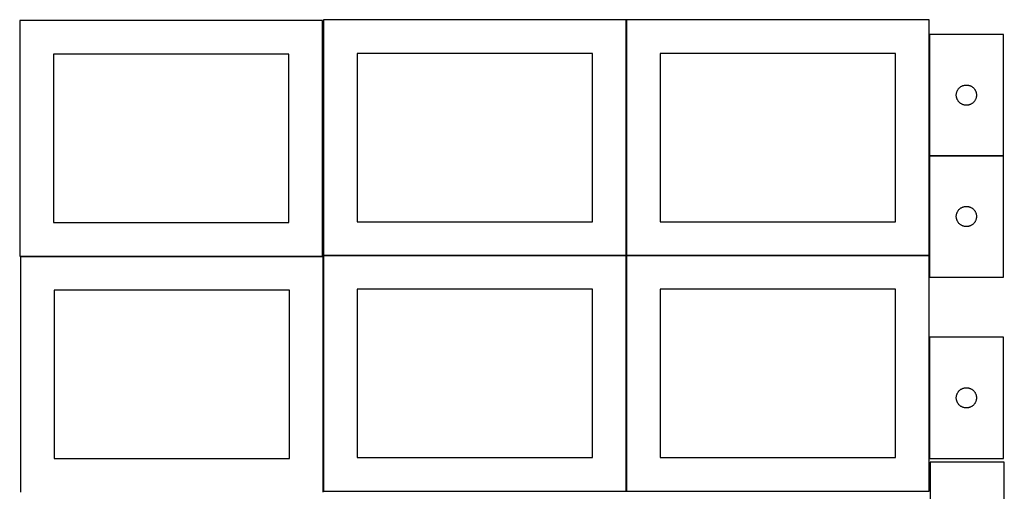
# Model space of a CAD drawing. Header units: millimetres. Extents: x 7 to 1493, y 8 to 2993.
# Tile 4 of 14: x 7 to 1470, y 1410 to 2110. Entities that reach past the tile are written whole.
import ezdxf

# ---------------------------------------------------------------- set-up
doc = ezdxf.new("R2010")
doc.units = ezdxf.units.MM
doc.layers.add('COMMON', color=5, linetype='CONTINUOUS', true_color=0x0000ff)
doc.layers.add('CUT', color=7, linetype='CONTINUOUS', true_color=0x000000)

msp = doc.modelspace()

# ---------------------------------------------------------------- linework, layer by layer
at = {"layer": 'COMMON'}
for p, q in [((908.149576, 2110.174328), (908.149576, 1760.174328)), ((1358.349577, 2088.197085), (1358.349577, 1908.197085)), ((1358.349577, 1907.997084), (1358.349577, 1760.174328)), ((1358.449578, 1908.097084), (1468.449578, 1908.097084)), ((7.849575, 1758.749548), (456.852249, 1758.749548)), ((457.949575, 1758.649548), (457.949575, 1409.974327)), ((458.049576, 1760.074327), (908.049576, 1760.074327)), ((908.149576, 1759.974327), (908.149576, 1409.974327)), ((908.249577, 1760.074327), (1358.249577, 1760.074327)), ((1358.349577, 1759.974327), (1358.349577, 1727.997084)), ((1358.349577, 1638.722841), (1358.349577, 1458.722841))]:
    msp.add_line(p, q, dxfattribs=at)
at = {"layer": 'CUT'}
for p, q in [((456.852249, 2108.849549), (6.852249, 2108.849549)), ((6.852249, 2108.849549), (6.852249, 1758.849549)), ((456.852249, 1758.849549), (456.852249, 2108.849549)), ((908.049576, 2110.174328), (458.049576, 2110.174328)), ((458.049576, 2110.174328), (458.049576, 1760.174328)), ((908.049576, 1760.174328), (908.049576, 2110.174328)), ((1358.249577, 2110.174328), (908.249577, 2110.174328)), ((908.249577, 2110.174328), (908.249577, 1760.174328)), ((1358.249577, 1760.174328), (1358.249577, 2110.174328)), ((1468.449578, 2088.197085), (1358.449578, 2088.197085)), ((1358.449578, 2088.197085), (1358.449578, 1908.197085)), ((1468.449578, 1908.197085), (1468.449578, 2088.197085)), ((406.852249, 2058.849549), (56.852249, 2058.849549)), ((56.852249, 2058.849549), (56.852249, 1808.849549)), ((406.852249, 1808.849549), (406.852249, 2058.849549)), ((858.049576, 2060.174328), (508.049576, 2060.174328)), ((508.049576, 2060.174328), (508.049576, 1810.174328)), ((858.049576, 1810.174328), (858.049576, 2060.174328)), ((1308.249577, 2060.174328), (958.249577, 2060.174328)), ((958.249577, 2060.174328), (958.249577, 1810.174328)), ((1308.249577, 1810.174328), (1308.249577, 2060.174328)), ((1399.554718, 2003.848003), (1399.864044, 2004.5558)), ((1399.864044, 2004.5558), (1400.209396, 2005.246736)), ((1400.209396, 2005.246736), (1400.589858, 2005.918977)), ((1400.589858, 2005.918977), (1401.004423, 2006.57074)), ((1401.004423, 2006.57074), (1401.451989, 2007.200299)), ((1401.451989, 2007.200299), (1401.931371, 2007.805982)), ((1401.931371, 2007.805982), (1402.441297, 2008.386185)), ((1402.441297, 2008.386185), (1402.980416, 2008.939367)), ((1402.980416, 2008.939367), (1403.547296, 2009.464063)), ((1403.547296, 2009.464063), (1404.140436, 2009.958882)), ((1404.140436, 2009.958882), (1404.758261, 2010.42251)), ((1404.758261, 2010.42251), (1405.399135, 2010.853718)), ((1405.399135, 2010.853718), (1406.061357, 2011.251363)), ((1406.061357, 2011.251363), (1406.743171, 2011.614391)), ((1406.743171, 2011.614391), (1407.442769, 2011.941838)), ((1407.442769, 2011.941838), (1408.158297, 2012.232837)), ((1408.158297, 2012.232837), (1408.887855, 2012.486615)), ((1408.887855, 2012.486615), (1409.629511, 2012.7025)), ((1409.629511, 2012.7025), (1410.381297, 2012.87992)), ((1410.381297, 2012.87992), (1411.141219, 2013.018403)), ((1411.141219, 2013.018403), (1411.907263, 2013.117583)), ((1411.907263, 2013.117583), (1412.677397, 2013.177196)), ((1412.677397, 2013.177196), (1413.449578, 2013.197085)), ((1413.449578, 2013.197085), (1414.221759, 2013.177196)), ((1414.221759, 2013.177196), (1414.991893, 2013.117583)), ((1414.991893, 2013.117583), (1415.757937, 2013.018403)), ((1415.757937, 2013.018403), (1416.517859, 2012.87992)), ((1416.517859, 2012.87992), (1417.269645, 2012.7025)), ((1417.269645, 2012.7025), (1418.0113, 2012.486615)), ((1418.0113, 2012.486615), (1418.740859, 2012.232837)), ((1418.740859, 2012.232837), (1419.456386, 2011.941838)), ((1419.456386, 2011.941838), (1420.155985, 2011.614391)), ((1420.155985, 2011.614391), (1420.837799, 2011.251363)), ((1420.837799, 2011.251363), (1421.500021, 2010.853718)), ((1421.500021, 2010.853718), (1422.140894, 2010.42251)), ((1422.140894, 2010.42251), (1422.75872, 2009.958882)), ((1422.75872, 2009.958882), (1423.35186, 2009.464063)), ((1423.35186, 2009.464063), (1423.91874, 2008.939367)), ((1423.91874, 2008.939367), (1424.457858, 2008.386185)), ((1424.457858, 2008.386185), (1424.967785, 2007.805982)), ((1424.967785, 2007.805982), (1425.447167, 2007.200299)), ((1425.447167, 2007.200299), (1425.894733, 2006.57074)), ((1425.894733, 2006.57074), (1426.309297, 2005.918977)), ((1426.309297, 2005.918977), (1426.68976, 2005.246736)), ((1426.68976, 2005.246736), (1427.035112, 2004.5558)), ((1427.035112, 2004.5558), (1427.344437, 2003.848003)), ((1398.454551, 1998.583303), (1398.494315, 1999.354716)), ((1398.454551, 1997.810866), (1398.454551, 1998.583303)), ((1398.494315, 1997.039453), (1398.454551, 1997.810866)), ((1398.494315, 1999.354716), (1398.573738, 2000.12306)), ((1398.573738, 1996.271109), (1398.494315, 1997.039453)), ((1398.573738, 2000.12306), (1398.692609, 2000.886296)), ((1398.692609, 1995.507873), (1398.573738, 1996.271109)), ((1398.692609, 2000.886296), (1398.850612, 2001.642401)), ((1398.850612, 1994.751768), (1398.692609, 1995.507873)), ((1398.850612, 2001.642401), (1399.04733, 2002.389369)), ((1399.04733, 1994.0048), (1398.850612, 1994.751768)), ((1399.04733, 2002.389369), (1399.282239, 2003.12522)), ((1399.282239, 1993.268949), (1399.04733, 1994.0048)), ((1399.282239, 2003.12522), (1399.554718, 2003.848003)), ((1399.554718, 1992.546166), (1399.282239, 1993.268949)), ((1399.864044, 1991.838369), (1399.554718, 1992.546166)), ((1400.209396, 1991.147433), (1399.864044, 1991.838369)), ((1400.589858, 1990.475192), (1400.209396, 1991.147433)), ((1401.004423, 1989.823429), (1400.589858, 1990.475192)), ((1401.451989, 1989.19387), (1401.004423, 1989.823429)), ((1425.894733, 1989.823429), (1425.447167, 1989.19387)), ((1426.309297, 1990.475192), (1425.894733, 1989.823429)), ((1426.68976, 1991.147433), (1426.309297, 1990.475192)), ((1427.035112, 1991.838369), (1426.68976, 1991.147433)), ((1427.344437, 1992.546166), (1427.035112, 1991.838369)), ((1427.344437, 2003.848003), (1427.616916, 2003.12522)), ((1427.616916, 1993.268949), (1427.344437, 1992.546166)), ((1427.616916, 2003.12522), (1427.851826, 2002.389369)), ((1427.851826, 1994.0048), (1427.616916, 1993.268949)), ((1427.851826, 2002.389369), (1428.048544, 2001.642401)), ((1428.048544, 1994.751768), (1427.851826, 1994.0048)), ((1428.048544, 2001.642401), (1428.206547, 2000.886296)), ((1428.206547, 1995.507873), (1428.048544, 1994.751768)), ((1428.206547, 2000.886296), (1428.325418, 2000.12306)), ((1428.325418, 1996.271109), (1428.206547, 1995.507873)), ((1428.325418, 2000.12306), (1428.404841, 1999.354716)), ((1428.404841, 1997.039453), (1428.325418, 1996.271109)), ((1428.404841, 1999.354716), (1428.444605, 1998.583303)), ((1428.444605, 1997.810866), (1428.404841, 1997.039453)), ((1428.444605, 1998.583303), (1428.444605, 1997.810866)), ((1401.931371, 1988.588187), (1401.451989, 1989.19387)), ((1402.441297, 1988.007984), (1401.931371, 1988.588187)), ((1402.980416, 1987.454802), (1402.441297, 1988.007984)), ((1403.547296, 1986.930106), (1402.980416, 1987.454802)), ((1404.140436, 1986.435287), (1403.547296, 1986.930106)), ((1404.758261, 1985.971659), (1404.140436, 1986.435287)), ((1405.399135, 1985.540451), (1404.758261, 1985.971659)), ((1406.061357, 1985.142806), (1405.399135, 1985.540451)), ((1406.743171, 1984.779778), (1406.061357, 1985.142806)), ((1407.442769, 1984.452331), (1406.743171, 1984.779778)), ((1408.158297, 1984.161332), (1407.442769, 1984.452331)), ((1408.887855, 1983.907554), (1408.158297, 1984.161332)), ((1409.629511, 1983.691669), (1408.887855, 1983.907554)), ((1410.381297, 1983.514249), (1409.629511, 1983.691669)), ((1411.141219, 1983.375766), (1410.381297, 1983.514249)), ((1411.907263, 1983.276586), (1411.141219, 1983.375766)), ((1412.677397, 1983.216973), (1411.907263, 1983.276586)), ((1413.449578, 1983.197085), (1412.677397, 1983.216973)), ((1414.221759, 1983.216973), (1413.449578, 1983.197085)), ((1414.991893, 1983.276586), (1414.221759, 1983.216973)), ((1415.757937, 1983.375766), (1414.991893, 1983.276586)), ((1416.517859, 1983.514249), (1415.757937, 1983.375766)), ((1417.269645, 1983.691669), (1416.517859, 1983.514249)), ((1418.0113, 1983.907554), (1417.269645, 1983.691669)), ((1418.740859, 1984.161332), (1418.0113, 1983.907554)), ((1419.456386, 1984.452331), (1418.740859, 1984.161332)), ((1420.155985, 1984.779778), (1419.456386, 1984.452331)), ((1420.837799, 1985.142806), (1420.155985, 1984.779778)), ((1421.500021, 1985.540451), (1420.837799, 1985.142806)), ((1422.140894, 1985.971659), (1421.500021, 1985.540451)), ((1422.75872, 1986.435287), (1422.140894, 1985.971659)), ((1423.35186, 1986.930106), (1422.75872, 1986.435287)), ((1423.91874, 1987.454802), (1423.35186, 1986.930106)), ((1424.457858, 1988.007984), (1423.91874, 1987.454802)), ((1424.967785, 1988.588187), (1424.457858, 1988.007984)), ((1425.447167, 1989.19387), (1424.967785, 1988.588187)), ((1358.449578, 1908.197085), (1468.449578, 1908.197085)), ((1358.449578, 1907.997084), (1358.449578, 1727.997084)), ((1468.449578, 1907.997084), (1358.449578, 1907.997084)), ((1468.449578, 1727.997084), (1468.449578, 1907.997084)), ((1402.441297, 1828.186184), (1402.980416, 1828.739366)), ((1402.980416, 1828.739366), (1403.547296, 1829.264062)), ((1403.547296, 1829.264062), (1404.140436, 1829.758881)), ((1404.140436, 1829.758881), (1404.758261, 1830.222509)), ((1404.758261, 1830.222509), (1405.399135, 1830.653717)), ((1405.399135, 1830.653717), (1406.061357, 1831.051362)), ((1406.061357, 1831.051362), (1406.743171, 1831.41439)), ((1406.743171, 1831.41439), (1407.442769, 1831.741837)), ((1407.442769, 1831.741837), (1408.158297, 1832.032836)), ((1408.158297, 1832.032836), (1408.887855, 1832.286614)), ((1408.887855, 1832.286614), (1409.629511, 1832.502499)), ((1409.629511, 1832.502499), (1410.381297, 1832.679919)), ((1410.381297, 1832.679919), (1411.141219, 1832.818402)), ((1411.141219, 1832.818402), (1411.907263, 1832.917582)), ((1411.907263, 1832.917582), (1412.677397, 1832.977195)), ((1412.677397, 1832.977195), (1413.449578, 1832.997084)), ((1413.449578, 1832.997084), (1414.221759, 1832.977195)), ((1414.221759, 1832.977195), (1414.991893, 1832.917582)), ((1414.991893, 1832.917582), (1415.757937, 1832.818402)), ((1415.757937, 1832.818402), (1416.517859, 1832.679919)), ((1416.517859, 1832.679919), (1417.269645, 1832.502499)), ((1417.269645, 1832.502499), (1418.0113, 1832.286614)), ((1418.0113, 1832.286614), (1418.740859, 1832.032836)), ((1418.740859, 1832.032836), (1419.456386, 1831.741837)), ((1419.456386, 1831.741837), (1420.155985, 1831.41439)), ((1420.155985, 1831.41439), (1420.837799, 1831.051362)), ((1420.837799, 1831.051362), (1421.500021, 1830.653717)), ((1421.500021, 1830.653717), (1422.140894, 1830.222509)), ((1422.140894, 1830.222509), (1422.75872, 1829.758881)), ((1422.75872, 1829.758881), (1423.35186, 1829.264062)), ((1423.35186, 1829.264062), (1423.91874, 1828.739366)), ((1423.91874, 1828.739366), (1424.457858, 1828.186184)), ((1398.454551, 1818.383302), (1398.494315, 1819.154715)), ((1398.454551, 1817.610865), (1398.454551, 1818.383302)), ((1398.494315, 1816.839452), (1398.454551, 1817.610865)), ((1398.494315, 1819.154715), (1398.573738, 1819.923059)), ((1398.573738, 1816.071108), (1398.494315, 1816.839452)), ((1398.573738, 1819.923059), (1398.692609, 1820.686295)), ((1398.692609, 1815.307872), (1398.573738, 1816.071108)), ((1398.692609, 1820.686295), (1398.850612, 1821.4424)), ((1398.850612, 1814.551767), (1398.692609, 1815.307872)), ((1398.850612, 1821.4424), (1399.04733, 1822.189368)), ((1399.04733, 1813.804799), (1398.850612, 1814.551767)), ((1399.04733, 1822.189368), (1399.282239, 1822.925219)), ((1399.282239, 1822.925219), (1399.554718, 1823.648002)), ((1399.554718, 1823.648002), (1399.864044, 1824.355799)), ((1399.864044, 1824.355799), (1400.209396, 1825.046735)), ((1400.209396, 1825.046735), (1400.589858, 1825.718976)), ((1400.589858, 1825.718976), (1401.004423, 1826.370739)), ((1401.004423, 1826.370739), (1401.451989, 1827.000298)), ((1401.451989, 1827.000298), (1401.931371, 1827.605981)), ((1401.931371, 1827.605981), (1402.441297, 1828.186184)), ((1424.457858, 1828.186184), (1424.967785, 1827.605981)), ((1424.967785, 1827.605981), (1425.447167, 1827.000298)), ((1425.447167, 1827.000298), (1425.894733, 1826.370739)), ((1425.894733, 1826.370739), (1426.309297, 1825.718976)), ((1426.309297, 1825.718976), (1426.68976, 1825.046735)), ((1426.68976, 1825.046735), (1427.035112, 1824.355799)), ((1427.035112, 1824.355799), (1427.344437, 1823.648002)), ((1427.344437, 1823.648002), (1427.616916, 1822.925219)), ((1427.616916, 1822.925219), (1427.851826, 1822.189368)), ((1427.851826, 1822.189368), (1428.048544, 1821.4424)), ((1428.048544, 1814.551767), (1427.851826, 1813.804799)), ((1428.048544, 1821.4424), (1428.206547, 1820.686295)), ((1428.206547, 1815.307872), (1428.048544, 1814.551767)), ((1428.206547, 1820.686295), (1428.325418, 1819.923059)), ((1428.325418, 1816.071108), (1428.206547, 1815.307872)), ((1428.325418, 1819.923059), (1428.404841, 1819.154715)), ((1428.404841, 1816.839452), (1428.325418, 1816.071108)), ((1428.404841, 1819.154715), (1428.444605, 1818.383302)), ((1428.444605, 1817.610865), (1428.404841, 1816.839452)), ((1428.444605, 1818.383302), (1428.444605, 1817.610865)), ((56.852249, 1808.849549), (406.852249, 1808.849549)), ((508.049576, 1810.174328), (858.049576, 1810.174328)), ((958.249577, 1810.174328), (1308.249577, 1810.174328)), ((1399.282239, 1813.068948), (1399.04733, 1813.804799)), ((1399.554718, 1812.346165), (1399.282239, 1813.068948)), ((1399.864044, 1811.638368), (1399.554718, 1812.346165)), ((1400.209396, 1810.947432), (1399.864044, 1811.638368)), ((1400.589858, 1810.275191), (1400.209396, 1810.947432)), ((1401.004423, 1809.623428), (1400.589858, 1810.275191)), ((1401.451989, 1808.993869), (1401.004423, 1809.623428)), ((1401.931371, 1808.388186), (1401.451989, 1808.993869)), ((1402.441297, 1807.807983), (1401.931371, 1808.388186)), ((1402.980416, 1807.254801), (1402.441297, 1807.807983)), ((1403.547296, 1806.730105), (1402.980416, 1807.254801)), ((1404.140436, 1806.235286), (1403.547296, 1806.730105)), ((1404.758261, 1805.771658), (1404.140436, 1806.235286)), ((1405.399135, 1805.34045), (1404.758261, 1805.771658)), ((1406.061357, 1804.942805), (1405.399135, 1805.34045)), ((1406.743171, 1804.579777), (1406.061357, 1804.942805)), ((1407.442769, 1804.25233), (1406.743171, 1804.579777)), ((1408.158297, 1803.961331), (1407.442769, 1804.25233)), ((1408.887855, 1803.707553), (1408.158297, 1803.961331)), ((1409.629511, 1803.491668), (1408.887855, 1803.707553)), ((1410.381297, 1803.314248), (1409.629511, 1803.491668)), ((1411.141219, 1803.175765), (1410.381297, 1803.314248)), ((1411.907263, 1803.076585), (1411.141219, 1803.175765)), ((1412.677397, 1803.016972), (1411.907263, 1803.076585)), ((1413.449578, 1802.997084), (1412.677397, 1803.016972)), ((1414.221759, 1803.016972), (1413.449578, 1802.997084)), ((1414.991893, 1803.076585), (1414.221759, 1803.016972)), ((1415.757937, 1803.175765), (1414.991893, 1803.076585)), ((1416.517859, 1803.314248), (1415.757937, 1803.175765)), ((1417.269645, 1803.491668), (1416.517859, 1803.314248)), ((1418.0113, 1803.707553), (1417.269645, 1803.491668)), ((1418.740859, 1803.961331), (1418.0113, 1803.707553)), ((1419.456386, 1804.25233), (1418.740859, 1803.961331)), ((1420.155985, 1804.579777), (1419.456386, 1804.25233)), ((1420.837799, 1804.942805), (1420.155985, 1804.579777)), ((1421.500021, 1805.34045), (1420.837799, 1804.942805)), ((1422.140894, 1805.771658), (1421.500021, 1805.34045)), ((1422.75872, 1806.235286), (1422.140894, 1805.771658)), ((1423.35186, 1806.730105), (1422.75872, 1806.235286)), ((1423.91874, 1807.254801), (1423.35186, 1806.730105)), ((1424.457858, 1807.807983), (1423.91874, 1807.254801)), ((1424.967785, 1808.388186), (1424.457858, 1807.807983)), ((1425.447167, 1808.993869), (1424.967785, 1808.388186)), ((1425.894733, 1809.623428), (1425.447167, 1808.993869)), ((1426.309297, 1810.275191), (1425.894733, 1809.623428)), ((1426.68976, 1810.947432), (1426.309297, 1810.275191)), ((1427.035112, 1811.638368), (1426.68976, 1810.947432)), ((1427.344437, 1812.346165), (1427.035112, 1811.638368)), ((1427.616916, 1813.068948), (1427.344437, 1812.346165)), ((1427.851826, 1813.804799), (1427.616916, 1813.068948)), ((6.852249, 1758.849549), (456.852249, 1758.849549)), ((457.849575, 1758.649548), (7.849575, 1758.649548)), ((7.849575, 1758.649548), (7.849575, 1408.649548)), ((457.849575, 1408.649548), (457.849575, 1758.649548)), ((458.049576, 1760.174328), (908.049576, 1760.174328)), ((908.049576, 1759.974327), (458.049576, 1759.974327)), ((458.049576, 1759.974327), (458.049576, 1409.974327)), ((908.049576, 1409.974327), (908.049576, 1759.974327)), ((908.249577, 1760.174328), (1358.249577, 1760.174328)), ((1358.249577, 1759.974327), (908.249577, 1759.974327)), ((908.249577, 1759.974327), (908.249577, 1409.974327)), ((1358.249577, 1409.974327), (1358.249577, 1759.974327)), ((1358.449578, 1727.997084), (1468.449578, 1727.997084)), ((407.849575, 1708.649548), (57.849575, 1708.649548)), ((57.849575, 1708.649548), (57.849575, 1458.649548)), ((407.849575, 1458.649548), (407.849575, 1708.649548)), ((858.049576, 1709.974327), (508.049576, 1709.974327)), ((508.049576, 1709.974327), (508.049576, 1459.974327)), ((858.049576, 1459.974327), (858.049576, 1709.974327)), ((1308.249577, 1709.974327), (958.249577, 1709.974327)), ((958.249577, 1709.974327), (958.249577, 1459.974327)), ((1308.249577, 1459.974327), (1308.249577, 1709.974327)), ((1468.449578, 1638.722841), (1358.449578, 1638.722841)), ((1358.449578, 1638.722841), (1358.449578, 1458.722841)), ((1468.449578, 1458.722841), (1468.449578, 1638.722841)), ((1398.573738, 1550.648817), (1398.692609, 1551.412053)), ((1398.692609, 1551.412053), (1398.850612, 1552.168157)), ((1398.850612, 1552.168157), (1399.04733, 1552.915126)), ((1399.04733, 1552.915126), (1399.282239, 1553.650977)), ((1399.282239, 1553.650977), (1399.554718, 1554.37376)), ((1399.554718, 1554.37376), (1399.864044, 1555.081557)), ((1399.864044, 1555.081557), (1400.209396, 1555.772492)), ((1400.209396, 1555.772492), (1400.589858, 1556.444733)), ((1400.589858, 1556.444733), (1401.004423, 1557.096497)), ((1401.004423, 1557.096497), (1401.451989, 1557.726056)), ((1401.451989, 1557.726056), (1401.931371, 1558.331739)), ((1401.931371, 1558.331739), (1402.441297, 1558.911941)), ((1402.441297, 1558.911941), (1402.980416, 1559.465124)), ((1402.980416, 1559.465124), (1403.547296, 1559.98982)), ((1403.547296, 1559.98982), (1404.140436, 1560.484638)), ((1404.140436, 1560.484638), (1404.758261, 1560.948266)), ((1404.758261, 1560.948266), (1405.399135, 1561.379475)), ((1405.399135, 1561.379475), (1406.061357, 1561.77712)), ((1406.061357, 1561.77712), (1406.743171, 1562.140148)), ((1406.743171, 1562.140148), (1407.442769, 1562.467595)), ((1407.442769, 1562.467595), (1408.158297, 1562.758594)), ((1408.158297, 1562.758594), (1408.887855, 1563.012372)), ((1408.887855, 1563.012372), (1409.629511, 1563.228257)), ((1409.629511, 1563.228257), (1410.381297, 1563.405677)), ((1410.381297, 1563.405677), (1411.141219, 1563.54416)), ((1411.141219, 1563.54416), (1411.907263, 1563.643339)), ((1411.907263, 1563.643339), (1412.677397, 1563.702953)), ((1412.677397, 1563.702953), (1413.449578, 1563.722841)), ((1413.449578, 1563.722841), (1414.221759, 1563.702953)), ((1414.221759, 1563.702953), (1414.991893, 1563.643339)), ((1414.991893, 1563.643339), (1415.757937, 1563.54416)), ((1415.757937, 1563.54416), (1416.517859, 1563.405677)), ((1416.517859, 1563.405677), (1417.269645, 1563.228257)), ((1417.269645, 1563.228257), (1418.0113, 1563.012372)), ((1418.0113, 1563.012372), (1418.740859, 1562.758594)), ((1418.740859, 1562.758594), (1419.456386, 1562.467595)), ((1419.456386, 1562.467595), (1420.155985, 1562.140148)), ((1420.155985, 1562.140148), (1420.837799, 1561.77712)), ((1420.837799, 1561.77712), (1421.500021, 1561.379475)), ((1421.500021, 1561.379475), (1422.140894, 1560.948266)), ((1422.140894, 1560.948266), (1422.75872, 1560.484638)), ((1422.75872, 1560.484638), (1423.35186, 1559.98982)), ((1423.35186, 1559.98982), (1423.91874, 1559.465124)), ((1423.91874, 1559.465124), (1424.457858, 1558.911941)), ((1424.457858, 1558.911941), (1424.967785, 1558.331739)), ((1424.967785, 1558.331739), (1425.447167, 1557.726056)), ((1425.447167, 1557.726056), (1425.894733, 1557.096497)), ((1425.894733, 1557.096497), (1426.309297, 1556.444733)), ((1426.309297, 1556.444733), (1426.68976, 1555.772492)), ((1426.68976, 1555.772492), (1427.035112, 1555.081557)), ((1427.035112, 1555.081557), (1427.344437, 1554.37376)), ((1427.344437, 1554.37376), (1427.616916, 1553.650977)), ((1427.616916, 1553.650977), (1427.851826, 1552.915126)), ((1427.851826, 1552.915126), (1428.048544, 1552.168157)), ((1428.048544, 1552.168157), (1428.206547, 1551.412053)), ((1428.206547, 1551.412053), (1428.325418, 1550.648817)), ((1398.454551, 1549.10906), (1398.494315, 1549.880473)), ((1398.454551, 1548.336623), (1398.454551, 1549.10906)), ((1398.494315, 1547.565209), (1398.454551, 1548.336623)), ((1398.494315, 1549.880473), (1398.573738, 1550.648817)), ((1398.573738, 1546.796866), (1398.494315, 1547.565209)), ((1398.692609, 1546.03363), (1398.573738, 1546.796866)), ((1398.850612, 1545.277525), (1398.692609, 1546.03363)), ((1399.04733, 1544.530557), (1398.850612, 1545.277525)), ((1399.282239, 1543.794706), (1399.04733, 1544.530557)), ((1399.554718, 1543.071923), (1399.282239, 1543.794706)), ((1399.864044, 1542.364125), (1399.554718, 1543.071923)), ((1400.209396, 1541.67319), (1399.864044, 1542.364125)), ((1400.589858, 1541.000949), (1400.209396, 1541.67319)), ((1401.004423, 1540.349186), (1400.589858, 1541.000949)), ((1401.451989, 1539.719627), (1401.004423, 1540.349186)), ((1401.931371, 1539.113944), (1401.451989, 1539.719627)), ((1402.441297, 1538.533741), (1401.931371, 1539.113944)), ((1402.980416, 1537.980559), (1402.441297, 1538.533741)), ((1403.547296, 1537.455862), (1402.980416, 1537.980559)), ((1404.140436, 1536.961044), (1403.547296, 1537.455862)), ((1404.758261, 1536.497416), (1404.140436, 1536.961044)), ((1405.399135, 1536.066208), (1404.758261, 1536.497416)), ((1422.140894, 1536.497416), (1421.500021, 1536.066208)), ((1422.75872, 1536.961044), (1422.140894, 1536.497416)), ((1423.35186, 1537.455862), (1422.75872, 1536.961044)), ((1423.91874, 1537.980559), (1423.35186, 1537.455862)), ((1424.457858, 1538.533741), (1423.91874, 1537.980559)), ((1424.967785, 1539.113944), (1424.457858, 1538.533741)), ((1425.447167, 1539.719627), (1424.967785, 1539.113944)), ((1425.894733, 1540.349186), (1425.447167, 1539.719627)), ((1426.309297, 1541.000949), (1425.894733, 1540.349186)), ((1426.68976, 1541.67319), (1426.309297, 1541.000949)), ((1427.035112, 1542.364125), (1426.68976, 1541.67319)), ((1427.344437, 1543.071923), (1427.035112, 1542.364125)), ((1427.616916, 1543.794706), (1427.344437, 1543.071923)), ((1427.851826, 1544.530557), (1427.616916, 1543.794706)), ((1428.048544, 1545.277525), (1427.851826, 1544.530557)), ((1428.206547, 1546.03363), (1428.048544, 1545.277525)), ((1428.325418, 1546.796866), (1428.206547, 1546.03363)), ((1428.325418, 1550.648817), (1428.404841, 1549.880473)), ((1428.404841, 1547.565209), (1428.325418, 1546.796866)), ((1428.404841, 1549.880473), (1428.444605, 1549.10906)), ((1428.444605, 1548.336623), (1428.404841, 1547.565209)), ((1428.444605, 1549.10906), (1428.444605, 1548.336623)), ((1406.061357, 1535.668563), (1405.399135, 1536.066208)), ((1406.743171, 1535.305535), (1406.061357, 1535.668563)), ((1407.442769, 1534.978088), (1406.743171, 1535.305535)), ((1408.158297, 1534.687089), (1407.442769, 1534.978088)), ((1408.887855, 1534.433311), (1408.158297, 1534.687089)), ((1409.629511, 1534.217425), (1408.887855, 1534.433311)), ((1410.381297, 1534.040006), (1409.629511, 1534.217425)), ((1411.141219, 1533.901523), (1410.381297, 1534.040006)), ((1411.907263, 1533.802343), (1411.141219, 1533.901523)), ((1412.677397, 1533.74273), (1411.907263, 1533.802343)), ((1413.449578, 1533.722841), (1412.677397, 1533.74273)), ((1414.221759, 1533.74273), (1413.449578, 1533.722841)), ((1414.991893, 1533.802343), (1414.221759, 1533.74273)), ((1415.757937, 1533.901523), (1414.991893, 1533.802343)), ((1416.517859, 1534.040006), (1415.757937, 1533.901523)), ((1417.269645, 1534.217425), (1416.517859, 1534.040006)), ((1418.0113, 1534.433311), (1417.269645, 1534.217425)), ((1418.740859, 1534.687089), (1418.0113, 1534.433311)), ((1419.456386, 1534.978088), (1418.740859, 1534.687089)), ((1420.155985, 1535.305535), (1419.456386, 1534.978088)), ((1420.837799, 1535.668563), (1420.155985, 1535.305535)), ((1421.500021, 1536.066208), (1420.837799, 1535.668563)), ((57.849575, 1458.649548), (407.849575, 1458.649548)), ((508.049576, 1459.974327), (858.049576, 1459.974327)), ((958.249577, 1459.974327), (1308.249577, 1459.974327)), ((1358.449578, 1458.722841), (1468.449578, 1458.722841)), ((1469.774235, 1453.223845), (1359.774235, 1453.223845)), ((1359.774235, 1453.223845), (1359.774235, 1273.223845)), ((1469.774235, 1273.223845), (1469.774235, 1453.223845)), ((458.049576, 1409.974327), (908.049576, 1409.974327)), ((908.249577, 1409.974327), (1358.249577, 1409.974327))]:
    msp.add_line(p, q, dxfattribs=at)

doc.saveas('drawing.dxf')
